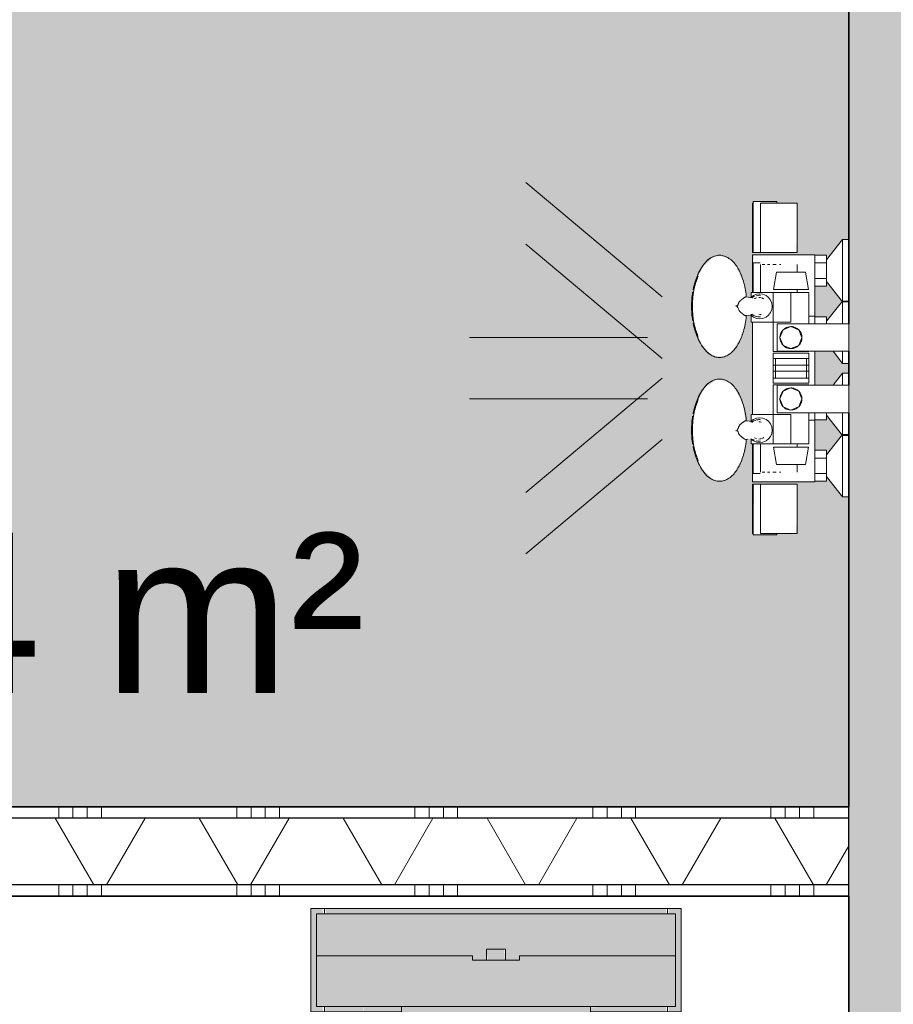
# Model space of a CAD drawing. Header units: millimetres. Extents: x 71235 to 117628, y -12665 to 42937.
# Tile 17 of 49: x 91016 to 91998, y 10694 to 11799. Entities that reach past the tile are written whole.
import ezdxf

# ---------------------------------------------------------------- set-up
doc = ezdxf.new("R2010")
doc.units = ezdxf.units.MM
for name, color, linetype, lineweight in [('A-AREA-IDEN', 2, 'Continuous', 13), ('A-AREA-PATT', 32, 'Continuous', 9), ('A-WALL', 113, 'Continuous', 18), ('A-WALL-PATT', 111, 'Continuous', 35), ('I-WALL', 2, 'Continuous', 18), ('P-SANR-FIXT', 6, 'Continuous', 13)]:
    doc.layers.add(name, color=color, linetype=linetype, lineweight=lineweight)
doc.styles.add('Arial', font='arial.ttf', dxfattribs={"height": 180})
pattern_1 = [(90, (90460.13, 10815.54), (-200, 5e-13), []), (90, (90476.13, 10815.54), (-200, 5e-13), []), (90, (90492.13, 10815.54), (-200, 5e-13), []), (90, (90508.13, 10815.54), (-200, 5e-13), [])]

# ---------------------------------------------------------------- blocks, each defined once
blk = doc.blocks.new('53_PF_Crane_Shower - 53_PF_Crane_Shower-7673878-plot_00')
at = {"layer": 'P-SANR-FIXT'}
for p, q in [((-110, 0), (-110, -7)), ((-40, -7), (-40, 0)), ((40, 0), (40, -7)), ((110, -7), (110, 0)), ((-110, -7), (-87.2, -24.9)), ((-108.8, -7), (-84.5, -7)), ((-53.5, -17.6), (-40, -7)), ((-53.3, -7), (-40, -7)), ((40, -7), (62.8, -24.9)), ((41.2, -7), (110, -7)), ((87.2, -24.9), (110, -7)), ((-92.4, -24.9), (-84.5, -24.9)), ((-92.4, -24.9), (-92.4, -38)), ((57.6, -24.9), (66.3, -24.9)), ((57.6, -38), (57.6, -24.9)), ((66.3, -24.9), (83.7, -24.9)), ((66.3, -24.9), (66.3, -38)), ((83.7, -24.9), (92.4, -24.9)), ((83.7, -38), (83.7, -24.9)), ((92.4, -38), (92.4, -24.9)), ((-92.9, -38), (-92.9, -44.8)), ((-92.9, -38), (-84.5, -38)), ((-53.5, -38), (-15.5, -38)), ((15.5, -38), (92.9, -38)), ((92.9, -80.4), (92.9, -38)), ((-142.4, -58), (-151, -58)), ((-119.4, -58), (-123, -58)), ((151, -58), (95.5, -58)), ((95.5, -58), (95.5, -83)), ((151, -83), (151, -58)), ((-151, -76.5), (-151, -77.9)), ((-151, -81.7), (-151, -83)), ((-151, -83), (-151, -85.3)), ((92.9, -108), (92.9, -80.4)), ((95.5, -83), (95.5, -99.1)), ((152.7, -80.7), (151, -80.7)), ((151, -99.1), (151, -83)), ((-151, -88.8), (-151, -91.5)), ((-151, -94.2), (-151, -97.5)), ((-119.4, -99.1), (-151, -99.1)), ((151, -99.1), (95.5, -99.1)), ((-152.7, -107.4), (-119.4, -107.4)), ((-151, -107.8), (-151, -108)), ((-151, -108), (-119.4, -108)), ((-86.3, -108), (17.3, -108)), ((50.4, -108), (92.9, -108)), ((95.5, -107.3), (95.5, -107.4)), ((95.5, -107.4), (152.7, -107.4)), ((95.5, -107.8), (95.5, -108)), ((95.5, -108), (151, -108)), ((151, -108), (151, -107.8)), ((-45.5, -209.7), (-174, -362.9)), ((45.5, -209.7), (174, -362.9)), ((0, -226.2), (0, -426.2))]:
    blk.add_line(p, q, dxfattribs=at)
at = {"layer": 'P-SANR-FIXT', "flags": 128}
for points in [[(152.7, -81.8), (152.7, -81), (152.7, -80.7), (152.7, -80.9), (152.7, -81.5), (152.7, -82.5), (152.7, -84), (152.7, -85.7), (152.7, -87.8), (152.7, -90.1), (152.7, -92.5), (152.7, -94.9), (152.7, -97.4), (152.7, -99.7), (152.7, -101.8), (152.7, -103.6), (152.7, -105.2), (152.7, -106.3)], [(152.7, -99.7), (152.7, -98), (152.7, -95.6), (152.7, -93.1), (152.7, -90.7), (152.7, -88.4), (152.7, -86.3), (152.7, -84.4), (152.7, -82.9), (152.7, -81.8)], [(95.5, -106.3), (95.5, -105.4), (95.5, -104.1), (95.5, -102.7), (95.5, -101), (95.5, -99.1)], [(-152.7, -106.3), (-152.7, -105.2), (-152.7, -103.6), (-152.7, -101.8), (-152.7, -99.7)], [(-152.7, -107.3), (-152.7, -107.1), (-152.7, -106.3)], [(95.5, -107.3), (95.5, -107), (95.5, -106.3)], [(152.7, -106.3), (152.7, -107.1), (152.7, -107.3)]]:
    blk.add_lwpolyline(points, dxfattribs=at)
blk = doc.blocks.new('53_PF_slider - Type 1-7676658-plot_00')
at = {"layer": 'P-SANR-FIXT'}
for p, q in [((91862.7, 11411.4), (91862.7, 11397)), ((91865.2, 11411.4), (91862.7, 11411.4)), ((91865.2, 11411.4), (91900.2, 11411.4)), ((91865.2, 11411.4), (91865.2, 11397)), ((91902.7, 11411.4), (91900.2, 11411.4)), ((91900.2, 11397), (91900.2, 11411.4)), ((91902.7, 11397), (91902.7, 11411.4)), ((91862.7, 11397), (91865.2, 11397)), ((91862.7, 11397), (91862.7, 11391.2)), ((91862.7, 11391.2), (91882.7, 11391.2)), ((91862.7, 11389.3), (91862.7, 11323.2)), ((91862.7, 11389.3), (91882.7, 11389.3)), ((91882.7, 11397), (91865.4, 11397)), ((91867.2, 11358.1), (91867.2, 11389.1)), ((91947.7, 11389.1), (91867.2, 11389.1)), ((91874.1, 11389.3), (91882.7, 11389.3)), ((91900, 11397), (91882.7, 11397)), ((91882.7, 11391.2), (91902.7, 11391.2)), ((91882.7, 11389.3), (91891.3, 11389.3)), ((91882.7, 11389.3), (91902.7, 11389.3)), ((91900.2, 11397), (91902.7, 11397)), ((91902.7, 11391.2), (91902.7, 11397)), ((91947.7, 11389.1), (91947.7, 11358.1)), ((91874, 11382.4), (91882.7, 11386)), ((91891.3, 11364.8), (91882.7, 11361.2)), ((91838.2, 11347.5), (91838.2, 11356.3)), ((91882.7, 11356.3), (91838.2, 11356.3)), ((91867.2, 11358.1), (91947.7, 11358.1)), ((91882.7, 11356.3), (91882.7, 11323.2)), ((91902.7, 11323.2), (91902.7, 11358.1)), ((91834.3, 11328.3), (91832.4, 11328.1)), ((91838.2, 11323.2), (91838.2, 11329)), ((91838.2, 11323.2), (91882.7, 11323.2)), ((91902.7, 11323.2), (91882.7, 11323.2)), ((91863, 11319.6), (91866.4, 11300.2)), ((91882.7, 11319.6), (91863, 11319.6)), ((91902.4, 11319.6), (91882.7, 11319.6)), ((91899, 11300.2), (91902.4, 11319.6)), ((91866.4, 11300.2), (91882.7, 11300.2)), ((91882.7, 11300.2), (91899, 11300.2))]:
    blk.add_line(p, q, dxfattribs=at)
at = {"layer": 'P-SANR-FIXT', "flags": 128}
for points in [[(91787.3, 11388.7), (91788.4, 11389.8), (91789.5, 11390.8), (91790.7, 11391.8), (91791.9, 11392.6), (91793.1, 11393.4), (91794.4, 11394.1), (91795.7, 11394.6), (91797, 11395.1), (91798.4, 11395.5), (91799.8, 11395.8), (91801.1, 11395.9), (91802.5, 11396), (91803.9, 11395.9), (91805.3, 11395.7), (91806.7, 11395.5), (91808, 11395.1), (91809.3, 11394.6), (91810.6, 11394), (91811.9, 11393.3), (91813.1, 11392.6), (91814.3, 11391.7), (91815.5, 11390.8), (91816.6, 11389.8), (91817.7, 11388.7), (91818.8, 11387.5), (91819.8, 11386.3), (91820.8, 11385), (91821.8, 11383.6), (91822.7, 11382.2), (91823.6, 11380.7), (91824.4, 11379.1), (91825.2, 11377.5), (91826, 11375.8), (91826.8, 11374.1), (91827.5, 11372.3), (91828.1, 11370.5), (91828.8, 11368.6), (91829.3, 11366.7), (91829.9, 11364.7), (91830.4, 11362.7), (91830.9, 11360.7), (91831.3, 11358.6), (91831.7, 11356.5), (91832, 11354.4), (91832.3, 11352.3), (91832.5, 11350.1), (91832.7, 11349)], [(91783.4, 11383.9), (91782.2, 11382), (91781, 11380), (91780, 11378.1), (91779, 11376.2), (91778.1, 11374.2), (91777.3, 11372.3), (91776.5, 11370.4), (91775.8, 11368.4), (91775.5, 11367.4)], [(91895.1, 11373.6), (91891.5, 11382.4), (91882.7, 11386), (91873.9, 11382.4), (91870.3, 11373.6)], [(91777.1, 11368.8), (91776.3, 11366.6), (91775.6, 11364.5), (91775, 11362.5), (91774.4, 11360.5), (91773.9, 11358.5), (91773.5, 11356.6), (91773.1, 11354.7), (91772.8, 11352.9), (91772.5, 11351.1), (91772.3, 11349.3), (91772, 11347.5), (91771.9, 11345.8), (91771.8, 11344.1), (91771.7, 11342.3), (91771.6, 11340.6), (91771.6, 11338.9), (91771.6, 11338.6)], [(91870.3, 11373.6), (91873.9, 11364.8), (91882.7, 11361.2), (91891.5, 11364.8), (91895.1, 11373.6)], [(91832.4, 11349.1), (91839.2, 11348.2), (91840.2, 11348.2)], [(91837.8, 11348.5), (91840.7, 11350.7), (91844.1, 11352.1), (91847.7, 11352.6)], [(91847.7, 11352.6), (91851.3, 11352.1), (91854.7, 11350.7), (91857.6, 11348.5), (91859.8, 11345.6), (91861.2, 11342.2), (91861.7, 11338.6), (91861.2, 11335), (91859.8, 11331.6), (91857.6, 11328.7), (91854.7, 11326.5), (91851.3, 11325.1), (91847.7, 11324.6)], [(91777.1, 11308.5), (91776.3, 11310.6), (91775.6, 11312.7), (91775, 11314.8), (91774.4, 11316.8), (91773.9, 11318.7), (91773.5, 11320.6), (91773.1, 11322.5), (91772.8, 11324.3), (91772.5, 11326.1), (91772.3, 11327.9), (91772, 11329.7), (91771.9, 11331.4), (91771.8, 11333.2), (91771.7, 11334.9), (91771.6, 11336.6), (91771.6, 11338.3), (91771.6, 11338.6)], [(91787.3, 11288.5), (91788.4, 11287.4), (91789.5, 11286.4), (91790.7, 11285.4), (91791.9, 11284.6), (91793.1, 11283.8), (91794.4, 11283.2), (91795.7, 11282.6), (91797, 11282.1), (91798.4, 11281.7), (91799.8, 11281.5), (91801.1, 11281.3), (91802.5, 11281.2), (91803.9, 11281.3), (91805.3, 11281.5), (91806.7, 11281.8), (91808, 11282.1), (91809.3, 11282.6), (91810.6, 11283.2), (91811.9, 11283.9), (91813.1, 11284.6), (91814.3, 11285.5), (91815.5, 11286.4), (91816.6, 11287.5), (91817.7, 11288.5), (91818.8, 11289.7), (91819.8, 11290.9), (91820.8, 11292.3), (91821.8, 11293.6), (91822.7, 11295.1), (91823.6, 11296.6), (91824.4, 11298.1), (91825.2, 11299.7), (91826, 11301.4), (91826.8, 11303.1), (91827.5, 11304.9), (91828.1, 11306.7), (91828.8, 11308.6), (91829.3, 11310.5), (91829.9, 11312.5), (91830.4, 11314.5), (91830.9, 11316.5), (91831.3, 11318.6), (91831.7, 11320.7), (91832, 11322.8), (91832.3, 11324.9), (91832.5, 11327.1), (91832.7, 11328.2)], [(91847.7, 11324.6), (91844.1, 11325.1), (91840.7, 11326.5), (91837.8, 11328.7)], [(91783.4, 11293.3), (91782.2, 11295.3), (91781, 11297.2), (91780, 11299.1), (91779, 11301.1), (91778.1, 11303), (91777.3, 11304.9), (91776.5, 11306.9), (91775.8, 11308.8), (91775.5, 11309.8)]]:
    blk.add_lwpolyline(points, dxfattribs=at)
at = {"layer": 'P-SANR-FIXT'}
for centre, radius, start, end in [((91882.7, 11373.6), 12.4, 0, 180), ((91882.7, 11373.6), 12.4, 75, 90), ((91882.7, 11373.6), 12.4, 75, 90), ((91882.7, 11373.6), 12.4, 75, 90), ((91882.7, 11373.6), 12.4, 180, 225), ((91882.7, 11373.6), 12.4, 315, 0), ((91882.7, 11373.6), 12.4, 231.6278, 308.3722), ((91882.7, 11373.6), 12.4, 270, 285), ((91846.8, 11338.3), 12.1, 103.8825, 131.9247), ((91846.8, 11338.3), 12.1, 90, 101.3874), ((91846.8, 11338.3), 12.1, 82.1642, 90), ((91846.8, 11338.3), 9.68, 74.9916, 90), ((91846.8, 11338.3), 12.1, 236.0606, 246.2123), ((91846.8, 11338.3), 9.68, 237.7022, 252.8018), ((91846.8, 11338.3), 12.1, 254.9242, 270), ((91846.8, 11338.3), 9.68, 270, 285.7402), ((91846.8, 11338.3), 12.1, 270, 277.9204), ((91846.8, 11338.3), 9.68, 288.6174, 303.5692)]:
    blk.add_arc(centre, radius, start, end, dxfattribs=at)
for centre, major_axis, start_param, end_param in [((91800.3, 11338.6), (0, 56.5), 0.291089, 1.570796), ((91797, 11338.6), (0, 51.9), 0.981941, 1.208944), ((91797, 11338.6), (0, 50), 0.938079, 0.995762), ((91797, 11338.6), (0, 50), 0.825347, 0.912436), ((91797, 11338.6), (0, 51.9), 1.261959, 1.570796), ((91797, 11338.6), (0, 51.9), 1.570796, 1.879634), ((91800.3, 11338.6), (0, 56.5), 1.570796, 2.850502), ((91797, 11338.6), (0, 51.9), 1.932647, 2.159652), ((91797, 11338.6), (0, 50), 2.145829, 2.203514), ((91797, 11338.6), (0, 50), 2.229157, 2.315528), ((91797, 11338.6), (0, 51.9), 2.365163, 2.447801)]:
    blk.add_ellipse(centre, major_axis=major_axis, ratio=0.5, start_param=start_param, end_param=end_param, dxfattribs=at)
for points, knots in [([(91885.2, 11385.7), (91885.1, 11385.8), (91884.3, 11385.9), (91883.4, 11386), (91882.7, 11386)], [0.8736269, 0.8736269, 0.8736269, 0.8736269, 0.8928571, 1, 1, 1, 1]), ([(91885.2, 11361.5), (91885.1, 11361.4), (91884.3, 11361.3), (91883.4, 11361.2), (91882.7, 11361.2)], [0.8736269, 0.8736269, 0.8736269, 0.8736269, 0.8928571, 1, 1, 1, 1]), ([(91832.6, 11349.1), (91832.5, 11349.1), (91832.3, 11349.2), (91831.9, 11349.1), (91831.3, 11348.9), (91830.6, 11348.6), (91830, 11348.2), (91829.4, 11347.8), (91829, 11347.5), (91828.5, 11347.2), (91828.1, 11346.9), (91827.8, 11346.6), (91827.5, 11346.4), (91827.3, 11346.2), (91827.1, 11346), (91827.1, 11345.9), (91827, 11345.9), (91826.9, 11345.8), (91826.8, 11345.7), (91826.7, 11345.6), (91826.4, 11345.5), (91826.1, 11345.3), (91825.7, 11345), (91825.3, 11344.6), (91825, 11344.1), (91824.8, 11343.8), (91824.7, 11343.5), (91824.5, 11343.3), (91824.4, 11342.9), (91824.1, 11342.2), (91823.6, 11341.2), (91823.1, 11340), (91822.7, 11339.3), (91822.4, 11339)], [-1, -1, -1, -1, -0.916667, -0.833333, -0.75, -0.666667, -0.583333, -0.541667, -0.5, -0.458333, -0.416667, -0.395833, -0.375, -0.354167, -0.34375, -0.338542, -0.333333, -0.328125, -0.322917, -0.3125, -0.291667, -0.270833, -0.25, -0.208333, -0.1875, -0.177083, -0.166667, -0.15625, -0.145833, -0.125, -0.083333, -0.041667, 0, 0, 0, 0]), ([(91822.4, 11338.6), (91822.7, 11338.1), (91823, 11337.3), (91823.5, 11336.2), (91823.8, 11335.3), (91824, 11334.7), (91824.2, 11334.3), (91824.2, 11334.2), (91824.3, 11334), (91824.6, 11333.4), (91825.1, 11332.9), (91825.6, 11332.5), (91825.8, 11332.4), (91826, 11332.2), (91826.2, 11332.1), (91826.3, 11332), (91826.3, 11331.9), (91826.5, 11331.8), (91826.8, 11331.5), (91827.1, 11331.2), (91827.6, 11330.8), (91828.1, 11330.4), (91828.6, 11330), (91829.1, 11329.6), (91829.7, 11329.2), (91830.4, 11328.7), (91831.2, 11328.3), (91831.7, 11328.1), (91832, 11328.1)], [-1, -1, -1, -1, -0.9464286, -0.9196429, -0.8928571, -0.8660714, -0.859375, -0.8560268, -0.8526786, -0.8392857, -0.7857143, -0.7589286, -0.7455357, -0.7321429, -0.71875, -0.7154018, -0.7120536, -0.7053571, -0.6785714, -0.6517857, -0.625, -0.5714286, -0.5357143, -0.5, -0.4285714, -0.3571429, -0.2857143, -0.1428571, -0.1428571, -0.1428571, -0.1428571])]:
    blk.add_open_spline(points, degree=3, knots=knots, dxfattribs=at)
for points in [[(91882.7, 11386), (91883.6, 11386), (91884.4, 11385.9), (91885.2, 11385.7)], [(91831.9, 11348.9), (91832.1, 11348.9), (91832.4, 11349), (91832.6, 11349), (91832.6, 11349)], [(91821.3, 11337.4), (91821.3, 11337.8), (91821.2, 11338.2), (91821.2, 11338.6)], [(91822.4, 11339), (91822.4, 11338.9), (91822.4, 11338.9), (91822.4, 11338.8)]]:
    blk.add_open_spline(points, degree=3, dxfattribs=at)
blk = doc.blocks.new('53_PF_Crane_Shower - 53_PF_Crane_Shower-V37-plot_00')
at = {"layer": 'P-SANR-FIXT'}
for p, q in [((0, 226.2), (0, 426.2)), ((-45.5, 209.7), (-174, 362.9)), ((45.5, 209.7), (174, 362.9)), ((-119.4, 107.4), (-152.7, 107.4)), ((-119.4, 108), (-151, 108)), ((-151, 108), (-151, 107.8)), ((17.3, 108), (-86.3, 108)), ((92.9, 108), (50.4, 108)), ((92.9, 80.4), (92.9, 108)), ((151, 108), (95.5, 108)), ((95.5, 108), (95.5, 107.8)), ((152.7, 107.4), (95.5, 107.4)), ((95.5, 107.4), (95.5, 107.3)), ((151, 107.8), (151, 108)), ((-151, 99.1), (-119.4, 99.1)), ((-151, 97.5), (-151, 94.2)), ((-151, 91.5), (-151, 88.8)), ((95.5, 99.1), (95.5, 83)), ((95.5, 99.1), (151, 99.1)), ((151, 83), (151, 99.1)), ((-151, 85.3), (-151, 83)), ((-151, 83), (-151, 81.7)), ((-151, 77.9), (-151, 76.5)), ((92.9, 38), (92.9, 80.4)), ((95.5, 83), (95.5, 58)), ((151, 58), (151, 83)), ((151, 80.7), (152.7, 80.7)), ((-151, 58), (-142.4, 58)), ((-123, 58), (-119.4, 58)), ((95.5, 58), (151, 58)), ((-92.9, 44.8), (-92.9, 38)), ((-84.5, 38), (-92.9, 38)), ((-92.4, 38), (-92.4, 24.9)), ((-15.5, 38), (-53.5, 38)), ((92.9, 38), (15.5, 38)), ((57.6, 24.9), (57.6, 38)), ((66.3, 38), (66.3, 24.9)), ((83.7, 24.9), (83.7, 38)), ((92.4, 24.9), (92.4, 38)), ((-87.2, 24.9), (-110, 7)), ((-84.5, 24.9), (-92.4, 24.9)), ((62.8, 24.9), (40, 7)), ((66.3, 24.9), (57.6, 24.9)), ((83.7, 24.9), (66.3, 24.9)), ((92.4, 24.9), (83.7, 24.9)), ((110, 7), (87.2, 24.9)), ((-40, 7), (-53.5, 17.6)), ((-110, 7), (-110, 0)), ((-84.5, 7), (-110, 7)), ((-40, 7), (-53.3, 7)), ((-40, 0), (-40, 7)), ((40, 7), (40, 0)), ((110, 7), (40, 7)), ((110, 0), (110, 7))]:
    blk.add_line(p, q, dxfattribs=at)
at = {"layer": 'P-SANR-FIXT', "flags": 128}
for points in [[(-152.7, 106.3), (-152.7, 107.1), (-152.7, 107.3)], [(-152.7, 99.7), (-152.7, 101.8), (-152.7, 103.6), (-152.7, 105.2), (-152.7, 106.3)], [(95.5, 106.3), (95.5, 107), (95.5, 107.3)], [(95.5, 99.1), (95.5, 101), (95.5, 102.7), (95.5, 104.1), (95.5, 105.4), (95.5, 106.3)], [(152.7, 107.3), (152.7, 107.1), (152.7, 106.3)], [(152.7, 106.3), (152.7, 105.2), (152.7, 103.6), (152.7, 101.8), (152.7, 99.7), (152.7, 97.4), (152.7, 94.9), (152.7, 92.5), (152.7, 90.1), (152.7, 87.8), (152.7, 85.7), (152.7, 84), (152.7, 82.5), (152.7, 81.5), (152.7, 80.9), (152.7, 80.7), (152.7, 81), (152.7, 81.8)], [(152.7, 81.8), (152.7, 82.9), (152.7, 84.4), (152.7, 86.3), (152.7, 88.4), (152.7, 90.7), (152.7, 93.1), (152.7, 95.6), (152.7, 98), (152.7, 99.7)]]:
    blk.add_lwpolyline(points, dxfattribs=at)
blk = doc.blocks.new('53_PF_slider - Type 1-V38-plot_00')
at = {"layer": 'P-SANR-FIXT'}
for p, q in [((91866.4, 11516), (91863, 11496.6)), ((91882.7, 11516), (91866.4, 11516)), ((91899, 11516), (91882.7, 11516)), ((91902.4, 11496.6), (91899, 11516)), ((91838.2, 11487.2), (91838.2, 11493)), ((91882.7, 11493), (91838.2, 11493)), ((91862.7, 11493), (91862.7, 11426.9)), ((91863, 11496.6), (91882.7, 11496.6)), ((91882.7, 11496.6), (91902.4, 11496.6)), ((91882.7, 11493), (91882.7, 11459.9)), ((91882.7, 11493), (91902.7, 11493)), ((91902.7, 11458.1), (91902.7, 11493)), ((91838.2, 11459.9), (91838.2, 11468.7)), ((91838.2, 11459.9), (91882.7, 11459.9)), ((91867.2, 11427.1), (91867.2, 11458.1)), ((91947.7, 11458.1), (91867.2, 11458.1)), ((91882.7, 11455), (91891.3, 11451.4)), ((91947.7, 11458.1), (91947.7, 11427.1)), ((91882.7, 11430.2), (91874, 11433.8)), ((91882.7, 11426.9), (91862.7, 11426.9)), ((91862.7, 11425), (91862.7, 11419.2)), ((91882.7, 11425), (91862.7, 11425)), ((91867.2, 11427.1), (91947.7, 11427.1)), ((91882.7, 11426.9), (91874.1, 11426.9)), ((91902.7, 11426.9), (91882.7, 11426.9)), ((91891.3, 11426.9), (91882.7, 11426.9)), ((91902.7, 11425), (91882.7, 11425)), ((91902.7, 11419.2), (91902.7, 11425)), ((91862.7, 11419.2), (91862.7, 11404.8)), ((91865.2, 11419.2), (91862.7, 11419.2)), ((91865.2, 11419.2), (91865.2, 11404.8)), ((91865.4, 11419.2), (91882.7, 11419.2)), ((91882.7, 11419.2), (91900, 11419.2)), ((91902.7, 11419.2), (91900.2, 11419.2)), ((91900.2, 11404.8), (91900.2, 11419.2)), ((91902.7, 11404.8), (91902.7, 11419.2)), ((91862.7, 11404.8), (91865.2, 11404.8)), ((91900.2, 11404.8), (91865.2, 11404.8)), ((91900.2, 11404.8), (91902.7, 11404.8))]:
    blk.add_line(p, q, dxfattribs=at)
at = {"layer": 'P-SANR-FIXT', "flags": 128}
for points in [[(91787.3, 11527.7), (91788.4, 11528.8), (91789.5, 11529.8), (91790.7, 11530.8), (91791.9, 11531.6), (91793.1, 11532.4), (91794.4, 11533), (91795.7, 11533.6), (91797, 11534.1), (91798.4, 11534.5), (91799.8, 11534.7), (91801.1, 11534.9), (91802.5, 11535), (91803.9, 11534.9), (91805.3, 11534.7), (91806.7, 11534.4), (91808, 11534.1), (91809.3, 11533.6), (91810.6, 11533), (91811.9, 11532.3), (91813.1, 11531.5), (91814.3, 11530.7), (91815.5, 11529.8), (91816.6, 11528.7), (91817.7, 11527.7), (91818.8, 11526.5), (91819.8, 11525.3), (91820.8, 11523.9), (91821.8, 11522.6), (91822.7, 11521.1), (91823.6, 11519.6), (91824.4, 11518.1), (91825.2, 11516.5), (91826, 11514.8), (91826.8, 11513.1), (91827.5, 11511.3), (91828.1, 11509.5), (91828.8, 11507.6), (91829.3, 11505.7), (91829.9, 11503.7), (91830.4, 11501.7), (91830.9, 11499.7), (91831.3, 11497.6), (91831.7, 11495.5), (91832, 11493.4), (91832.3, 11491.3), (91832.5, 11489.1), (91832.7, 11488)], [(91783.4, 11522.9), (91782.2, 11520.9), (91781, 11519), (91780, 11517.1), (91779, 11515.1), (91778.1, 11513.2), (91777.3, 11511.3), (91776.5, 11509.3), (91775.8, 11507.4), (91775.5, 11506.4)], [(91777.1, 11507.7), (91776.3, 11505.6), (91775.6, 11503.5), (91775, 11501.4), (91774.4, 11499.4), (91773.9, 11497.5), (91773.5, 11495.6), (91773.1, 11493.7), (91772.8, 11491.9), (91772.5, 11490.1), (91772.3, 11488.3), (91772, 11486.5), (91771.9, 11484.8), (91771.8, 11483), (91771.7, 11481.3), (91771.6, 11479.6), (91771.6, 11477.9), (91771.6, 11477.6)], [(91832.4, 11488.1), (91839.2, 11487.1), (91840, 11487.1)], [(91837.8, 11487.5), (91840.7, 11489.7), (91844.1, 11491.1), (91847.7, 11491.6)], [(91847.7, 11491.6), (91851.3, 11491.1), (91854.7, 11489.7), (91857.6, 11487.5), (91859.8, 11484.6), (91861.2, 11481.2), (91861.7, 11477.6)], [(91777.1, 11447.4), (91776.3, 11449.6), (91775.6, 11451.7), (91775, 11453.7), (91774.4, 11455.7), (91773.9, 11457.7), (91773.5, 11459.6), (91773.1, 11461.5), (91772.8, 11463.3), (91772.5, 11465.1), (91772.3, 11466.9), (91772, 11468.7), (91771.9, 11470.4), (91771.8, 11472.1), (91771.7, 11473.9), (91771.6, 11475.6), (91771.6, 11477.3), (91771.6, 11477.6)], [(91861.7, 11476.9), (91861.2, 11474), (91859.8, 11470.6), (91857.6, 11467.7), (91854.7, 11465.5), (91851.3, 11464.1), (91847.7, 11463.6)], [(91787.3, 11427.5), (91788.4, 11426.4), (91789.5, 11425.4), (91790.7, 11424.4), (91791.9, 11423.6), (91793.1, 11422.8), (91794.4, 11422.1), (91795.7, 11421.6), (91797, 11421.1), (91798.4, 11420.7), (91799.8, 11420.4), (91801.1, 11420.3), (91802.5, 11420.2), (91803.9, 11420.3), (91805.3, 11420.5), (91806.7, 11420.7), (91808, 11421.1), (91809.3, 11421.6), (91810.6, 11422.2), (91811.9, 11422.9), (91813.1, 11423.6), (91814.3, 11424.5), (91815.5, 11425.4), (91816.6, 11426.4), (91817.7, 11427.5), (91818.8, 11428.7), (91819.8, 11429.9), (91820.8, 11431.2), (91821.8, 11432.6), (91822.7, 11434), (91823.6, 11435.5), (91824.4, 11437.1), (91825.2, 11438.7), (91826, 11440.4), (91826.8, 11442.1), (91827.5, 11443.9), (91828.1, 11445.7), (91828.8, 11447.6), (91829.3, 11449.5), (91829.9, 11451.5), (91830.4, 11453.5), (91830.9, 11455.5), (91831.3, 11457.6), (91831.7, 11459.7), (91832, 11461.8), (91832.3, 11463.9), (91832.5, 11466.1), (91832.7, 11467.2)], [(91840.2, 11468), (91837.3, 11467.8), (91832.4, 11467.1)], [(91847.7, 11463.6), (91844.1, 11464.1), (91840.7, 11465.5), (91837.8, 11467.7)], [(91895.1, 11442.6), (91891.5, 11451.4), (91882.7, 11455), (91873.9, 11451.4), (91870.3, 11442.6)], [(91783.4, 11432.3), (91782.2, 11434.2), (91781, 11436.2), (91780, 11438.1), (91779, 11440), (91778.1, 11442), (91777.3, 11443.9), (91776.5, 11445.8), (91775.8, 11447.8), (91775.5, 11448.8)], [(91870.3, 11442.6), (91873.9, 11433.8), (91882.7, 11430.2), (91891.5, 11433.8), (91895.1, 11442.6)]]:
    blk.add_lwpolyline(points, dxfattribs=at)
at = {"layer": 'P-SANR-FIXT'}
for centre, radius, start, end in [((91846.8, 11477.9), 12.1, 113.7877, 123.9394), ((91846.8, 11477.9), 9.68, 107.1982, 122.2978), ((91846.8, 11477.9), 12.1, 90, 105.0758), ((91846.8, 11477.9), 12.1, 82.0796, 90), ((91846.8, 11477.9), 9.68, 74.2598, 90), ((91846.8, 11477.9), 9.68, 56.4308, 71.3826), ((91846.8, 11477.9), 12.1, 228.0753, 256.1175), ((91846.8, 11477.9), 12.1, 258.6126, 270), ((91846.8, 11477.9), 9.68, 270, 285.0084), ((91846.8, 11477.9), 12.1, 270, 277.8358), ((91882.7, 11442.6), 12.4, 0, 180), ((91882.7, 11442.6), 12.4, 75, 90), ((91882.7, 11442.6), 12.4, 180, 0), ((91882.7, 11442.6), 12.4, 270, 285), ((91882.7, 11442.6), 12.4, 270, 285), ((91882.7, 11442.6), 12.4, 270, 285)]:
    blk.add_arc(centre, radius, start, end, dxfattribs=at)
for centre, major_axis, start_param, end_param in [((91800.3, 11477.6), (0, 56.5), 0.291091, 1.570796), ((91797, 11477.6), (0, 50), 0.826064, 0.912436), ((91797, 11477.6), (0, 51.9), 0.693791, 0.77643), ((91797, 11477.6), (0, 51.9), 0.981941, 1.208946), ((91797, 11477.6), (0, 50), 0.938079, 0.995763), ((91797, 11477.6), (0, 51.9), 1.261959, 1.570796), ((91797, 11477.6), (0, 51.9), 1.570796, 1.879633), ((91800.3, 11477.6), (0, 56.5), 1.570796, 2.850503), ((91797, 11477.6), (0, 51.9), 1.932648, 2.159652), ((91797, 11477.6), (0, 50), 2.145831, 2.203514), ((91797, 11477.6), (0, 50), 2.229157, 2.316246)]:
    blk.add_ellipse(centre, major_axis=major_axis, ratio=0.5, start_param=start_param, end_param=end_param, dxfattribs=at)
for points, knots in [([(91832, 11488.1), (91831.7, 11488.1), (91831.1, 11487.9), (91829.9, 11487.2), (91829.1, 11486.6), (91828.6, 11486.2), (91828.1, 11485.8), (91827.7, 11485.5), (91827.3, 11485.2), (91827, 11484.9), (91826.8, 11484.7), (91826.6, 11484.5), (91826.4, 11484.3), (91826.3, 11484.3), (91826.3, 11484.2), (91826.2, 11484.1), (91826.1, 11484.1), (91826, 11483.9), (91825.8, 11483.8), (91825.5, 11483.6), (91825.1, 11483.3), (91824.8, 11483), (91824.5, 11482.5), (91824.3, 11482.3), (91824.3, 11482.1), (91824.2, 11482), (91824.2, 11481.8), (91824.1, 11481.7), (91824, 11481.4), (91823.8, 11480.9), (91823.6, 11480.3), (91823.3, 11479.6), (91822.9, 11478.6), (91822.6, 11477.9), (91822.4, 11477.6)], [-0.8571429, -0.8571429, -0.8571429, -0.8571429, -0.7142857, -0.5714286, -0.5, -0.4642857, -0.4285714, -0.3928571, -0.3571429, -0.3392857, -0.3214286, -0.3035714, -0.2946429, -0.2901786, -0.2857143, -0.28125, -0.2767857, -0.2678571, -0.25, -0.2321429, -0.2142857, -0.1785714, -0.1607143, -0.1517857, -0.1473214, -0.1428571, -0.1383929, -0.1339286, -0.125, -0.1071429, -0.0892857, -0.0714286, -0.0357143, 0, 0, 0, 0]), ([(91822.4, 11477.2), (91822.7, 11476.9), (91823.1, 11476.2), (91823.6, 11475), (91824.1, 11474), (91824.4, 11473.3), (91824.5, 11472.9), (91824.7, 11472.7), (91824.8, 11472.4), (91825, 11472.1), (91825.3, 11471.6), (91825.7, 11471.2), (91826.1, 11470.9), (91826.4, 11470.7), (91826.7, 11470.6), (91826.8, 11470.5), (91826.9, 11470.4), (91827, 11470.3), (91827.1, 11470.2), (91827.3, 11470), (91827.6, 11469.8), (91828, 11469.4), (91828.5, 11469), (91829, 11468.7), (91829.4, 11468.4), (91830, 11468), (91830.6, 11467.6), (91831.3, 11467.2), (91831.9, 11467.1), (91832.3, 11467), (91832.5, 11467.1), (91832.6, 11467.1)], [-1, -1, -1, -1, -0.958333, -0.916667, -0.875, -0.854167, -0.84375, -0.833333, -0.822917, -0.8125, -0.791667, -0.75, -0.729167, -0.708333, -0.6875, -0.677083, -0.671875, -0.666667, -0.65625, -0.645833, -0.625, -0.583333, -0.541667, -0.5, -0.458333, -0.416667, -0.333333, -0.25, -0.166667, -0.083333, 0, 0, 0, 0]), ([(91885.2, 11430.4), (91885.1, 11430.4), (91884.3, 11430.3), (91883.4, 11430.2), (91882.7, 11430.2)], [0.8736269, 0.8736269, 0.8736269, 0.8736269, 0.8928571, 1, 1, 1, 1])]:
    blk.add_open_spline(points, degree=3, knots=knots, dxfattribs=at)
for points in [[(91821.2, 11477.6), (91821.2, 11478), (91821.3, 11478.4), (91821.3, 11478.8)], [(91822.4, 11477.4), (91822.4, 11477.3), (91822.4, 11477.3), (91822.4, 11477.2)], [(91832.6, 11467.2), (91832.6, 11467.2), (91832.4, 11467.2), (91832.1, 11467.3), (91831.9, 11467.3)], [(91882.7, 11455), (91883.6, 11455), (91884.4, 11454.9), (91885.2, 11454.7)], [(91882.7, 11430.2), (91883.6, 11430.2), (91884.4, 11430.3), (91885.2, 11430.4)]]:
    blk.add_open_spline(points, degree=3, dxfattribs=at)
blk = doc.blocks.new('74_PF_toilet - Type 1-V41-plot_00')
at = {"layer": 'P-SANR-FIXT'}
for points in [[(-201.8, 73.5), (-197.5, 73.5), (-197.5, 79.5), (-201.8, 79.5), (-201.8, 183.5), (-197.5, 183.5), (-197.5, 189.5), (-208, 189.5), (-208, 73.5)], [(197.5, 73.5), (208, 73.5), (208, 189.5), (197.5, 189.5), (197.5, 183.5), (201.8, 183.5), (201.8, 79.5), (197.5, 79.5)], [(-21.5, 131.5), (-10.1, 131.5), (-9.1, 144), (10.1, 144), (10.4, 131.5), (26.5, 131.5), (26.5, 136.5), (201.8, 136.5), (201.8, 183.5), (-201.8, 183.5), (-201.8, 136.5), (-26.5, 136.5), (-26.5, 131.5)], [(0, 131.5), (10.1, 131.5), (9.1, 144), (-10.1, 144), (-9.1, 131.5), (-2.7, 131.5)], [(42.3, 79.5), (201.8, 79.5), (201.8, 136.5), (26.5, 136.5), (26.5, 131.5), (-26.5, 131.5), (-26.5, 136.5), (-201.8, 136.5), (-201.8, 79.5), (10.4, 79.5)], [(73.5, 58.5), (73.5, 65), (106, 65), (106, 79.5), (-106, 79.5), (-106, 65), (-73.5, 65), (-73.5, 58.5), (-21.5, 58.5)]]:
    blk.add_hatch(color=256, dxfattribs=at).paths.add_polyline_path(points)
h = blk.add_hatch(color=256, dxfattribs=at)
h.paths.add_polyline_path([(-196.2, 73.5), (-194, 73.5), (-195, 79.5), (-197.5, 79.5), (-197.5, 73.5)])
h.paths.add_polyline_path([(-194, 183.5), (-195, 189.5), (-197.5, 189.5), (-197.5, 183.5), (-195, 183.5)])
h = blk.add_hatch(color=256, dxfattribs=at)
h.paths.add_polyline_path([(-190.6, 73.5), (-189.2, 73.5), (-189.2, 79.5), (-191.6, 79.5), (-191.6, 73.5)])
h.paths.add_polyline_path([(-189.2, 183.5), (-189.2, 189.5), (-191.6, 189.5), (-190.6, 183.5)])
h = blk.add_hatch(color=256, dxfattribs=at)
h.paths.add_polyline_path([(-177.2, 73.5), (-149.2, 73.5), (-149.2, 79.5), (-189.2, 79.5), (-189.2, 73.5)])
h.paths.add_polyline_path([(-189.2, 183.5), (-149.2, 183.5), (-149.2, 189.5), (-189.2, 189.5)])
h = blk.add_hatch(color=256, dxfattribs=at)
h.paths.add_polyline_path([(106, 73.5), (149.2, 73.5), (149.2, 79.5), (106, 78.6), (106, 74.4)])
h.paths.add_polyline_path([(-106, 73.5), (-106, 79.5), (-149.2, 79.5), (-149.1, 73.5)])
h.paths.add_polyline_path([(149.2, 183.5), (149.2, 189.5), (-149.2, 189.5), (-149.2, 183.5), (26.5, 183.5)])
h = blk.add_hatch(color=256, dxfattribs=at)
h.paths.add_polyline_path([(149.2, 73.5), (189.2, 73.5), (189.2, 79.5), (149.2, 79.5)])
h.paths.add_polyline_path([(177.2, 183.5), (189.2, 183.5), (189.2, 189.5), (149.2, 189.5), (149.2, 183.5), (163.6, 183.5)])
h = blk.add_hatch(color=256, dxfattribs=at)
h.paths.add_polyline_path([(189.2, 73.5), (191.6, 73.5), (190.6, 79.5), (189.2, 79.5)])
h.paths.add_polyline_path([(189.2, 183.5), (191.6, 183.5), (190.6, 189.5), (189.2, 189.5)])
h = blk.add_hatch(color=256, dxfattribs=at)
h.paths.add_polyline_path([(195, 73.5), (197.5, 73.5), (197.5, 79.5), (194, 79.5), (194, 73.5)])
h.paths.add_polyline_path([(195, 183.5), (197.5, 183.5), (197.5, 189.5), (194, 189.5), (194, 183.5)])
for p, q in [((-208, 189.5), (-197.5, 189.5)), ((-208, 73.5), (-208, 189.5)), ((-197.5, 189.5), (-192.5, 189.5)), ((-191.9, 189.5), (-194.2, 189.5)), ((-192.5, 189.5), (-192.5, 183.5)), ((-189.2, 189.5), (-192.5, 189.5)), ((-149.2, 189.5), (-189.2, 189.5)), ((149.2, 189.5), (-149.2, 189.5)), ((189.2, 189.5), (149.2, 189.5)), ((192.5, 189.5), (189.2, 189.5)), ((194.2, 189.5), (191.9, 189.5)), ((192.5, 183.5), (192.5, 189.5)), ((192.5, 189.5), (197.5, 189.5)), ((197.5, 189.5), (208, 189.5)), ((208, 189.5), (208, 73.5)), ((-201.8, 136.5), (-201.8, 183.5)), ((-201.8, 183.5), (201.8, 183.5)), ((201.8, 183.5), (201.8, 136.5)), ((-10.5, 144), (-10.5, 131.5)), ((10.5, 144), (-10.5, 144)), ((-10.1, 144), (-10.5, 144)), ((10.5, 144), (10.1, 144)), ((10.5, 131.5), (10.5, 144)), ((-201.8, 79.5), (-201.8, 136.5)), ((-201.8, 136.5), (-26.5, 136.5)), ((-26.5, 131.5), (-26.5, 136.5)), ((26.5, 136.5), (201.8, 136.5)), ((26.5, 136.5), (26.5, 131.5)), ((201.8, 136.5), (201.8, 79.5)), ((26.5, 131.5), (-26.5, 131.5)), ((-201.8, 79.5), (201.8, 79.5)), ((-192.5, 79.5), (-192.5, 73.5)), ((-106, 79.5), (-106, 65)), ((106, 65), (106, 79.5)), ((192.5, 73.5), (192.5, 79.5)), ((-197.5, 73.5), (-208, 73.5)), ((-192.5, 73.5), (-197.5, 73.5)), ((-194, 73.5), (-191.6, 73.5)), ((-192.5, 73.5), (-189.2, 73.5)), ((-189.2, 73.5), (-149.2, 73.5)), ((-149.2, 73.5), (-106, 73.5)), ((-120, 71.5), (-120, 73.5)), ((-106, 71.5), (-120, 71.5)), ((106.1, 73.5), (149.2, 73.5)), ((149.2, 73.5), (189.2, 73.5)), ((189.2, 73.5), (192.5, 73.5)), ((191.6, 73.5), (194, 73.5)), ((197.5, 73.5), (192.5, 73.5)), ((208, 73.5), (197.5, 73.5)), ((-212.5, 58.5), (-212.5, 65)), ((-212.5, 65), (-73.5, 65)), ((-73.5, 65), (-73.5, 58.5)), ((73.5, 65), (212.5, 65)), ((73.5, 58.5), (73.5, 65)), ((212.5, 65), (212.5, 58.5)), ((-176.3, -273.1), (-153, -16.5)), ((-176.3, -273.1), (-153, -16.5)), ((153, -16.5), (176.3, -273.1)), ((176.3, -273.1), (153, -16.5))]:
    blk.add_line(p, q, dxfattribs=at)
for start_param, end_param in [(1.453584, 3.141593), (3.141593, 4.829601)]:
    blk.add_ellipse((0, -300), major_axis=(0, 230), ratio=0.771739, start_param=start_param, end_param=end_param, dxfattribs=at)
for points, knots in [([(0, -487), (-62.6, -487), (-126, -396.6), (-126, -297), (-113.1, -217.6), (-56.2, -187), (0, -187)], [0, 0, 0, 0, 0.29817, 0.615872, 0.883496, 1.103556, 1.103556, 1.103556, 1.103556]), ([(0, -487), (62.6, -487), (126, -396.6), (126, -297), (113.1, -217.6), (56.2, -187), (0, -187)], [0, 0, 0, 0, 0.29817, 0.615872, 0.883496, 1.103556, 1.103556, 1.103556, 1.103556]), ([(0, -530), (-6.3, -530), (-18.9, -529.1), (-37.2, -525.3), (-52.3, -520), (-64.1, -514.6), (-72.7, -509.9), (-81.1, -504.7), (-89.4, -498.8), (-97.4, -492.4), (-105.1, -485.5), (-112.4, -478.1), (-119.5, -470.2), (-126.3, -461.7), (-132.7, -452.9), (-138.7, -443.7), (-144.4, -433.9), (-149.7, -423.8), (-154.5, -413.5), (-158.9, -402.8), (-162.8, -391.8), (-166.4, -380.5), (-169.4, -369.1), (-172, -357.4), (-174.1, -345.6), (-175.7, -333.6), (-177.2, -317.5), (-177.8, -297.5), (-177, -281.3), (-176.3, -273.1)], [0, 0, 0, 0, 0.0625, 0.125, 0.1875, 0.21875, 0.25, 0.28125, 0.3125, 0.34375, 0.375, 0.40625, 0.4375, 0.46875, 0.5, 0.53125, 0.5625, 0.59375, 0.625, 0.65625, 0.6875, 0.71875, 0.75, 0.78125, 0.8125, 0.84375, 0.875, 0.9375, 1, 1, 1, 1]), ([(176.3, -273.1), (177, -281.3), (177.8, -297.5), (177.2, -317.5), (175.7, -333.6), (174.1, -345.6), (172, -357.4), (169.4, -369.1), (166.4, -380.5), (162.8, -391.8), (158.9, -402.8), (154.5, -413.5), (149.7, -423.8), (144.4, -433.9), (138.7, -443.7), (132.7, -452.9), (126.3, -461.7), (119.5, -470.2), (112.4, -478.1), (105.1, -485.5), (97.4, -492.4), (89.4, -498.8), (81.1, -504.7), (72.7, -509.9), (64.1, -514.6), (52.3, -520), (37.2, -525.3), (18.9, -529.1), (6.3, -530), (0, -530)], [0, 0, 0, 0, 0.0625, 0.125, 0.15625, 0.1875, 0.21875, 0.25, 0.28125, 0.3125, 0.34375, 0.375, 0.40625, 0.4375, 0.46875, 0.5, 0.53125, 0.5625, 0.59375, 0.625, 0.65625, 0.6875, 0.71875, 0.75, 0.78125, 0.8125, 0.875, 0.9375, 1, 1, 1, 1])]:
    blk.add_open_spline(points, degree=3, knots=knots, dxfattribs=at)

msp = doc.modelspace()

# ---------------------------------------------------------------- hatches: boundary and pattern name
at = {"layer": 'A-AREA-PATT'}
h = msp.add_hatch(color=254, dxfattribs=at)
h.paths.add_polyline_path([(91771.7, 11338.6), (91772.1, 11338.6), (91772.1, 11341.2)])
h.paths.add_polyline_path([(91776.8, 11371), (91777.6, 11369.9), (91776.7, 11370.5)])
h.paths.add_polyline_path([(91832, 11488.1), (91832.6, 11487.3), (91832.2, 11488)])
h.paths.add_polyline_path([(90472.5, 10915.5), (91947.7, 10915.5), (91947.7, 11263.6), (91940.7, 11263.6), (91922.8, 11286.4), (91922.8, 11281.2), (91839.8, 11280.7), (91839.8, 11323.2), (91838.2, 11323.2), (91837.4, 11329.1), (91832.6, 11328.1), (91828, 11306.6), (91816.4, 11287.4), (91812.9, 11284.9), (91806.4, 11282.4), (91799, 11282.2), (91793.5, 11284.8), (91781.7, 11296.1), (91779.2, 11301.5), (91776.2, 11308.9), (91772.6, 11326.9), (91772.1, 11343.6), (91774.5, 11361.5), (91778.3, 11371), (91784.7, 11385), (91787.2, 11387.1), (91799.1, 11395.1), (91803, 11395.4), (91812.9, 11392.3), (91816.5, 11389.7), (91819.7, 11386), (91828.9, 11366.8), (91831.7, 11349.1), (91831.8, 11348.5), (91838.2, 11349.1), (91838.2, 11356.3), (91839.8, 11356.3), (91839.8, 11459.9), (91838.2, 11459.9), (91837.1, 11468.1), (91832.6, 11467.1), (91828.1, 11445.9), (91816.5, 11426.5), (91812.9, 11423.9), (91808.8, 11421.6), (91799, 11421.2), (91790.8, 11425), (91780.2, 11438), (91774.6, 11452.5), (91772.5, 11466.3), (91772.1, 11482.6), (91774.4, 11500.1), (91779.2, 11514.7), (91784.7, 11523.1), (91796.2, 11533.1), (91803, 11534.3), (91812.9, 11531.3), (91816.5, 11528.7), (91820, 11524.5), (91828.8, 11506.1), (91833.8, 11487.8), (91838.2, 11487.8), (91838.2, 11493), (91839.8, 11493), (91840.7, 11535.5), (91922.8, 11535), (91922.8, 11529.8), (91940.7, 11552.6), (91947.7, 11552.6), (91947.7, 11865.5), (90472.5, 11865.5), (90472.5, 11885.5), (90422.5, 11885.5), (90422.5, 11110.5), (90472.5, 11110.5), (90472.5, 11065.5)])
h.paths.add_polyline_path([(91845.9, 11220.9), (91840.4, 11220.9), (91841.4, 11278.1), (91889.7, 11278.1), (91888.8, 11222.6), (91848.6, 11222.6), (91848, 11220.9), (91846.7, 11220.9)])
h.paths.add_polyline_path([(91794.8, 11283.6), (91790.8, 11286), (91793.5, 11284.7)])
h.paths.add_polyline_path([(91781.1, 11298.7), (91778, 11306.9), (91781, 11298.9)])
h.paths.add_polyline_path([(91776.8, 11306.2), (91773.3, 11319.4), (91776.1, 11308.9)])
h.paths.add_polyline_path([(91922.8, 11310.8), (91939.9, 11333.6), (91922.8, 11355.4), (91922.8, 11350.2), (91909.7, 11349.7), (91909.7, 11316), (91922.8, 11316)])
h.paths.add_polyline_path([(91823.3, 11336.4), (91823.5, 11338.8), (91821.6, 11337.3), (91823, 11336.6)])
h.paths.add_polyline_path([(91787, 11386.9), (91793.5, 11393.2), (91793.5, 11392.5), (91787.2, 11387.2)])
h.paths.add_polyline_path([(91930.1, 11389.1), (91940.7, 11402.6), (91947.7, 11402.6), (91947.7, 11413.6), (91940.7, 11413.6), (91930.1, 11427.1), (91909.7, 11427.1), (91909.7, 11389.1), (91922.8, 11389.1)])
h.paths.add_polyline_path([(91781.6, 11435.6), (91778.1, 11445.7), (91781.2, 11436.1)])
h.paths.add_polyline_path([(91922.8, 11460.8), (91939.9, 11483.6), (91922.8, 11505.4), (91922.8, 11500.2), (91909.7, 11499.5), (91909.7, 11466), (91922.8, 11466)])
h.paths.add_polyline_path([(91773.3, 11465.9), (91772.1, 11477.6), (91772.1, 11475), (91773.3, 11466.1)])
h.paths.add_polyline_path([(91833.8, 11475.8), (91822.4, 11477.6), (91822.4, 11479.3), (91819.9, 11477.5), (91833.7, 11475.9)])
h.paths.add_polyline_path([(91787, 11525.9), (91793.5, 11532.2), (91793.5, 11531.5), (91787.2, 11526.2)])
h.paths.add_polyline_path([(91840.4, 11538.1), (91839.9, 11538.1), (91840.7, 11595.3), (91848, 11595.3), (91849, 11593.6), (91889.7, 11593.6), (91888.8, 11538.1), (91840.6, 11538.1)])
at = {"layer": 'A-WALL-PATT', "lineweight": 18}
for points in [[(94147.7, 11665.7), (94347.7, 11665.7), (94347.7, 11865.7), (91947.7, 11865.7), (91947.7, 11665.7), (93572.1, 11665.7)], [(92147.7, 6265.6), (92147.7, 11665.7), (91947.7, 11665.7), (91947.7, 6265.6), (92040.4, 6265.6)]]:
    msp.add_hatch(color=256, dxfattribs=at).paths.add_polyline_path(points)
at = {"layer": 'A-WALL-PATT', "lineweight": 9}
h = msp.add_hatch(dxfattribs=at)
h.set_pattern_fill('FP_147', color=256, angle=90, style=0, pattern_type=2)
h.set_pattern_definition(pattern_1)
h.paths.add_polyline_path([(88985.1, 10903), (90385, 10903), (90385, 10915.5), (88972.6, 10915.5), (88972.6, 10903)])
h.paths.add_polyline_path([(90460, 10903), (91947.7, 10903), (91947.7, 10915.5), (90460, 10915.5)])
h = msp.add_hatch(dxfattribs=at)
h.set_pattern_fill('FP_148', color=256, angle=60, style=0, pattern_type=2)
h.set_pattern_definition([(60, (90460.13, 10815.54), (-121.244, 70), []), (120, (90460.13, 10815.54), (-121.244, -70), [])])
h.paths.add_polyline_path([(90253.5, 10828), (91947.7, 10828), (91947.7, 10903), (88985.1, 10903), (88985.1, 10828), (89998.2, 10828)])
h = msp.add_hatch(dxfattribs=at)
h.set_pattern_fill('FP_147', color=256, angle=90, style=0, pattern_type=2)
h.set_pattern_definition(pattern_1)
h.paths.add_polyline_path([(89072.6, 10815.5), (91947.7, 10815.5), (91947.7, 10828), (89060.1, 10828), (89060.1, 10815.5)])

# ---------------------------------------------------------------- linework, layer by layer
at = {"layer": 'A-WALL', "lineweight": 35}
for p, q in [((91947.7, 11865.5), (91947.7, 11458.1)), ((91947.7, 11427.1), (91947.7, 11389.1)), ((91947.7, 11358.1), (91947.7, 10915.5)), ((91947.7, 10815.5), (91947.7, 10670.5))]:
    msp.add_line(p, q, dxfattribs=at)
at = {"layer": 'A-WALL', "lineweight": 25}
for p, q in [((91947.7, 10815.5), (91947.7, 10915.5)), ((91947.7, 10903), (90460, 10903)), ((91947.7, 10828), (89060.1, 10828))]:
    msp.add_line(p, q, dxfattribs=at)
at = {"layer": 'I-WALL', "lineweight": 35}
for p, q in [((91947.7, 10915.5), (90472.5, 10915.5)), ((88955.1, 10815.5), (91947.7, 10815.5))]:
    msp.add_line(p, q, dxfattribs=at)

# ---------------------------------------------------------------- block references
at = {"layer": 'P-SANR-FIXT'}
for name, p, rotation in [('53_PF_Crane_Shower - 53_PF_Crane_Shower-V37-plot_00', (91947.7, 11442.6), 90.00000000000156), ('53_PF_Crane_Shower - 53_PF_Crane_Shower-7673878-plot_00', (91947.7, 11373.6), 269.9999999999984)]:
    msp.add_blockref(name, p, dxfattribs=dict(at, rotation=rotation))
for name, p in [('53_PF_slider - Type 1-V38-plot_00', (0, 0)), ('53_PF_slider - Type 1-7676658-plot_00', (0, 0)), ('74_PF_toilet - Type 1-V41-plot_00', (91551.4, 10612))]:
    msp.add_blockref(name, p, dxfattribs=at)

# ---------------------------------------------------------------- texts
at = {"layer": 'A-AREA-IDEN', "lineweight": 9, "insert": (90691.1, 11223.5), "char_height": 180, "width": 841.772, "attachment_point": 1, "style": 'Arial'}
msp.add_mtext('1,4 m²', dxfattribs=at)

doc.saveas('drawing.dxf')
